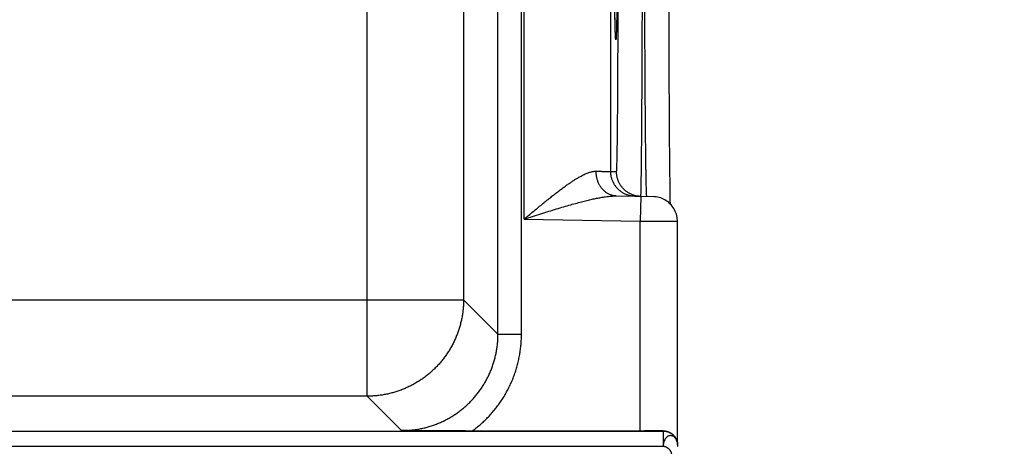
# Model space of a CAD drawing. Header units: inches. Extents: x 0 to 34, y 0 to 22.
# Tile 40 of 80: x 18.064 to 18.86, y 12.826 to 13.171. Entities that reach past the tile are written whole.
import ezdxf

# ---------------------------------------------------------------- set-up
doc = ezdxf.new("R2010")
doc.units = ezdxf.units.IN
doc.header["$LTSCALE"] = 1.87
doc.header["$MEASUREMENT"] = 0
doc.layers.get('0').update_dxf_attribs({"linetype": 'CONTINUOUS'})
doc.layers.add('DIMENSIONS', color=7, linetype='CONTINUOUS')
doc.styles.get("Standard").update_dxf_attribs({"font": 'txt', "width": 0.8})
doc.dimstyles.new('DIMSTYLE_1', dxfattribs={"dimtxt": 0.125, "dimasz": 0.18, "dimexe": 0.18, "dimexo": 0.0625, "dimgap": 0.09, "dimtad": 0, "dimtih": 1, "dimtoh": 1, "dimdec": 3, "dimzin": 4, "dimdsep": 46, "dimtxsty": 'STANDARD', "dimblk": '_FILLED', "dimblk1": '_FILLED', "dimblk2": '_FILLED', "dimcen": 0.09, "dimadec": 0, "dimazin": 0, "dimtp": 0.01, "dimtm": 0.01, "dimtfac": 1, "dimtdec": 3, "dimtofl": 0, "dimtmove": 0, "dimatfit": 3, "dimldrblk": '_FILLED', "dimfxl": 1, "dimtolj": 1, "dimtzin": 4, "dimarcsym": 0})

# ---------------------------------------------------------------- blocks, each defined once
blk = doc.blocks.new('*D0')
at = {"layer": 'DIMENSIONS', "color": 2, "linetype": 'CONTINUOUS'}
blk.add_line((18.45977, 10.99119), (19.2833, 10.99119), dxfattribs=at)
at = {"layer": 'DIMENSIONS', "color": 2, "linetype": 'CONTINUOUS', "width": 0.8}
for s, p in [('[', (19.9708, 10.92869)), (']', (20.6708, 10.92869)), ('5.900', (19.3458, 10.92869)), ('149.86', (20.0708, 10.92869))]:
    blk.add_text(s, height=0.125, dxfattribs=at).set_placement(p)
blk = doc.blocks.new('_FILLED')
at = {"color": 0, "linetype": 'BYBLOCK'}
blk.add_solid([(0, 0), (-1, 0.1736), (-1, -0.1736)], dxfattribs=at)
blk = doc.blocks.new('*D8')
at = {"layer": 'DIMENSIONS', "color": 2, "linetype": 'CONTINUOUS'}
blk.add_line((18.03939, 12.68508), (19.28381, 12.68508), dxfattribs=at)
at = {"layer": 'DIMENSIONS', "color": 2, "linetype": 'CONTINUOUS', "width": 0.8}
for s, p in [('[', (19.97131, 12.62258)), (']', (20.67131, 12.62258)), ('4.206', (19.34631, 12.62258)), ('106.83', (20.07131, 12.62258))]:
    blk.add_text(s, height=0.125, dxfattribs=at).set_placement(p)

msp = doc.modelspace()

# ---------------------------------------------------------------- linework, layer by layer
at = {"color": 7, "linetype": 'CONTINUOUS'}
for p, q in [((18.45096, 12.9164), (18.45096, 16.58677)), ((18.46996, 12.9164), (18.46996, 16.58677)), ((18.47213, 13.00941), (18.47213, 13.68676)), ((18.54213, 13.04784), (18.54213, 13.64832)), ((18.34516, 12.86623), (18.34516, 13.38094)), ((18.42314, 13.30295), (18.42314, 12.94421)), ((18.58936, 13.17015), (18.58935, 13.18399)), ((18.5456, 13.17026), (18.54553, 13.17441)), ((18.54568, 13.16692), (18.5456, 13.17026)), ((18.58939, 13.15652), (18.58936, 13.17015)), ((18.54574, 13.16427), (18.54568, 13.16692)), ((18.54582, 13.16183), (18.54574, 13.16427)), ((18.54587, 13.16033), (18.54582, 13.16183)), ((18.54591, 13.15912), (18.54587, 13.16033)), ((18.54595, 13.15838), (18.54591, 13.15912)), ((18.54598, 13.15776), (18.54595, 13.15838)), ((18.54599, 13.15742), (18.54598, 13.15776)), ((18.54601, 13.15714), (18.54599, 13.15742)), ((18.54603, 13.15692), (18.54601, 13.15714)), ((18.54604, 13.15676), (18.54603, 13.15692)), ((18.54605, 13.15665), (18.54604, 13.15676)), ((18.58942, 13.14292), (18.58939, 13.15652)), ((18.58946, 13.12978), (18.58942, 13.14292)), ((18.5895, 13.11811), (18.58946, 13.12978)), ((18.58956, 13.10349), (18.5895, 13.11811)), ((18.58963, 13.09122), (18.58956, 13.10349)), ((18.5897, 13.08062), (18.58963, 13.09122)), ((18.58977, 13.07139), (18.5897, 13.08062)), ((18.58983, 13.06336), (18.58977, 13.07139)), ((18.58992, 13.05422), (18.58983, 13.06336)), ((18.59, 13.04653), (18.58992, 13.05422)), ((18.54213, 13.04784), (18.54681, 13.04776)), ((18.59008, 13.03998), (18.59, 13.04653)), ((18.59016, 13.03444), (18.59008, 13.03998)), ((18.59023, 13.02981), (18.59016, 13.03444)), ((18.54662, 13.02811), (18.57637, 13.02759)), ((18.56637, 13.02777), (18.56603, 13.00777)), ((18.59031, 13.0251), (18.59023, 13.02981)), ((18.59039, 13.0215), (18.59031, 13.0251)), ((18.47213, 13.00941), (18.56603, 13.00777)), ((18.56603, 12.83808), (18.56603, 13.00777)), ((18.59603, 12.82876), (18.59603, 13.0076)), ((15.30043, 12.94421), (18.42314, 12.94421)), ((18.45096, 12.9164), (18.42314, 12.94421)), ((18.45096, 12.9164), (18.46996, 12.9164)), ((18.34516, 12.86623), (15.37842, 12.86623)), ((18.37297, 12.83841), (18.34516, 12.86623)), ((15.13909, 12.83806), (18.58449, 12.83806)), ((18.56603, 12.83808), (18.43018, 12.83808)), ((18.58449, 12.83806), (18.58442, 12.83819)), ((18.58449, 12.83806), (18.58449, 12.82584)), ((18.59505, 12.83153), (18.59485, 12.83193)), ((15.13909, 12.82584), (18.58449, 12.82584)), ((18.59631, 12.82624), (18.5963, 12.82646)), ((18.59631, 12.826), (18.59631, 12.82624)), ((18.59632, 12.82559), (18.59631, 12.826))]:
    msp.add_line(p, q, dxfattribs=at)
for points in [[(18.54605, 13.15661), (18.54605, 13.1566), (18.54605, 13.15662), (18.54605, 13.15665)], [(18.59603, 13.0076), (18.59601, 13.0083), (18.59593, 13.00956), (18.59576, 13.01082), (18.59552, 13.01206), (18.5952, 13.01328), (18.5948, 13.01448), (18.59433, 13.01566), (18.59378, 13.0168), (18.59317, 13.0179), (18.59248, 13.01896), (18.59173, 13.01998), (18.59092, 13.02095), (18.59004, 13.02186), (18.58911, 13.02272), (18.58813, 13.02352), (18.5871, 13.02425), (18.58602, 13.02492), (18.58491, 13.02551), (18.58376, 13.02604), (18.58258, 13.02649), (18.58137, 13.02687), (18.58014, 13.02717), (18.57889, 13.02739), (18.57764, 13.02753), (18.57637, 13.02759)], [(18.59505, 12.83153), (18.59529, 12.83103), (18.59559, 12.83028), (18.59585, 12.82948), (18.59605, 12.82866), (18.59619, 12.82784), (18.59623, 12.82742)], [(18.5963, 12.82646), (18.5963, 12.82658), (18.59629, 12.8267), (18.59629, 12.82683), (18.59628, 12.82697), (18.59627, 12.82712), (18.59625, 12.82728), (18.59624, 12.82742)]]:
    msp.add_lwpolyline(points, dxfattribs=at)
for points, knots in [([(18.54602, 13.15661), (18.546, 13.15694), (18.54596, 13.15774), (18.5459, 13.1591), (18.54584, 13.16076), (18.54578, 13.16267), (18.54572, 13.16483), (18.54567, 13.16724), (18.54561, 13.16989), (18.54555, 13.17277), (18.5455, 13.17589), (18.54544, 13.17924), (18.54539, 13.18281), (18.54534, 13.1866), (18.54529, 13.19061), (18.54524, 13.19483), (18.54519, 13.19926), (18.54514, 13.20388), (18.5451, 13.2087), (18.54505, 13.2137), (18.54501, 13.21888), (18.54497, 13.22423), (18.54493, 13.22975), (18.5449, 13.23542), (18.54486, 13.24125), (18.54483, 13.24722), (18.5448, 13.25332), (18.54477, 13.25955), (18.54474, 13.2659), (18.54472, 13.27235), (18.54469, 13.27891), (18.54467, 13.28557), (18.54465, 13.2923), (18.54464, 13.29911), (18.54462, 13.30598), (18.54461, 13.3129), (18.5446, 13.31988), (18.54459, 13.3269), (18.54459, 13.33394), (18.54458, 13.34101), (18.54458, 13.34572), (18.54458, 13.34808)], [0, 0, 0, 0, 0.005192, 0.012573, 0.021269, 0.03127, 0.042565, 0.055138, 0.06897, 0.084042, 0.100336, 0.117831, 0.136504, 0.156328, 0.177277, 0.199323, 0.222436, 0.246588, 0.271747, 0.297877, 0.324943, 0.352907, 0.381736, 0.411389, 0.441827, 0.473006, 0.504887, 0.537432, 0.570601, 0.604349, 0.638625, 0.67338, 0.708562, 0.744116, 0.780002, 0.816188, 0.852638, 0.889301, 0.926121, 0.96304, 1, 1, 1, 1]), ([(18.54796, 13.34808), (18.54796, 13.34572), (18.54796, 13.341), (18.54796, 13.33393), (18.54795, 13.32688), (18.54794, 13.31987), (18.54793, 13.31289), (18.54792, 13.30597), (18.54791, 13.2991), (18.54789, 13.29229), (18.54787, 13.28556), (18.54785, 13.27891), (18.54783, 13.27235), (18.5478, 13.26589), (18.54778, 13.25954), (18.54775, 13.25331), (18.54772, 13.24721), (18.54768, 13.24124), (18.54765, 13.23541), (18.54761, 13.22974), (18.54757, 13.22422), (18.54753, 13.21887), (18.54749, 13.21369), (18.54745, 13.20869), (18.5474, 13.20387), (18.54735, 13.19925), (18.54731, 13.19483), (18.54726, 13.19061), (18.54721, 13.1866), (18.54715, 13.18281), (18.5471, 13.17923), (18.54705, 13.17589), (18.54699, 13.17277), (18.54694, 13.16988), (18.54688, 13.16724), (18.54682, 13.16483), (18.54676, 13.16267), (18.5467, 13.16076), (18.54664, 13.15909), (18.54659, 13.15769), (18.54652, 13.15652), (18.54647, 13.15564), (18.5464, 13.15495), (18.54638, 13.15463), (18.54627, 13.15431), (18.54617, 13.15463), (18.54615, 13.15495), (18.54607, 13.15564), (18.54604, 13.1562), (18.54602, 13.15655), (18.54602, 13.15661)], [0, 0, 0, 0, 0.036147, 0.072234, 0.108211, 0.144028, 0.179636, 0.214989, 0.250051, 0.284787, 0.319155, 0.353107, 0.386593, 0.419565, 0.451972, 0.48377, 0.514919, 0.54538, 0.575115, 0.604084, 0.632249, 0.65957, 0.686012, 0.711539, 0.736117, 0.759713, 0.782295, 0.803832, 0.824296, 0.843661, 0.861903, 0.878995, 0.894912, 0.909635, 0.923146, 0.935428, 0.946462, 0.956232, 0.964726, 0.971936, 0.977852, 0.982466, 0.985773, 0.987773, 0.988502, 0.989232, 0.991233, 0.99454, 0.999155, 1, 1, 1, 1]), ([(18.54681, 13.04776), (18.54685, 13.04776), (18.54687, 13.04798), (18.54693, 13.04825), (18.54696, 13.04884), (18.54702, 13.04959), (18.54706, 13.05058), (18.54711, 13.05178), (18.54716, 13.05319), (18.54721, 13.05482), (18.54725, 13.05666), (18.5473, 13.0587), (18.54735, 13.06095), (18.54739, 13.0634), (18.54744, 13.06604), (18.54748, 13.06888), (18.54752, 13.07191), (18.54756, 13.07512), (18.5476, 13.07851), (18.54764, 13.08208), (18.54768, 13.08582), (18.54772, 13.08972), (18.54775, 13.09378), (18.54779, 13.09799), (18.54782, 13.10235), (18.54785, 13.10685), (18.54788, 13.11148), (18.54791, 13.11624), (18.54794, 13.12111), (18.54796, 13.1261), (18.54798, 13.1312), (18.548, 13.13639), (18.54802, 13.14167), (18.54804, 13.14704), (18.54806, 13.15248), (18.54807, 13.15799), (18.54808, 13.16355), (18.54809, 13.16917), (18.5481, 13.17482), (18.54811, 13.18051), (18.54812, 13.18623), (18.54812, 13.19197), (18.54812, 13.1958), (18.54812, 13.19772)], [0, 0, 0, 0, 0.000807, 0.003031, 0.006707, 0.011837, 0.018416, 0.026432, 0.035874, 0.046731, 0.058991, 0.072636, 0.087641, 0.103979, 0.121627, 0.140565, 0.160766, 0.182196, 0.204825, 0.228619, 0.253547, 0.279571, 0.306651, 0.334746, 0.363817, 0.393823, 0.424718, 0.456457, 0.488993, 0.522277, 0.556262, 0.590906, 0.62616, 0.661964, 0.698256, 0.734983, 0.772094, 0.809539, 0.847271, 0.88524, 0.92339, 0.961663, 1, 1, 1, 1]), ([(18.5665, 13.02788), (18.56649, 13.02804), (18.56656, 13.02829), (18.56657, 13.02893), (18.56661, 13.02974), (18.56665, 13.03081), (18.56669, 13.0321), (18.56672, 13.03363), (18.56676, 13.03539), (18.5668, 13.03738), (18.56684, 13.03959), (18.56687, 13.04202), (18.56691, 13.04467), (18.56695, 13.04753), (18.56699, 13.05061), (18.56703, 13.05388), (18.56706, 13.05736), (18.5671, 13.06104), (18.56714, 13.0649), (18.56717, 13.06895), (18.56721, 13.07319), (18.56724, 13.07759), (18.56728, 13.08216), (18.56731, 13.0869), (18.56734, 13.09179), (18.56737, 13.09682), (18.56741, 13.102), (18.56744, 13.10732), (18.56747, 13.11276), (18.56749, 13.11832), (18.56752, 13.12399), (18.56755, 13.12976), (18.56758, 13.13563), (18.5676, 13.14159), (18.56762, 13.14762), (18.56765, 13.15373), (18.56767, 13.1599), (18.56769, 13.16612), (18.56771, 13.17238), (18.56772, 13.17868), (18.56774, 13.18501), (18.56776, 13.19136), (18.56776, 13.1956), (18.56777, 13.19772)], [0, 0, 0, 0, 0.002109, 0.005609, 0.010499, 0.016773, 0.024422, 0.033436, 0.043801, 0.055505, 0.068531, 0.082859, 0.098465, 0.115329, 0.133428, 0.152739, 0.173234, 0.194882, 0.217651, 0.241513, 0.266435, 0.292383, 0.319322, 0.347212, 0.376014, 0.405687, 0.436194, 0.467494, 0.499539, 0.532281, 0.565679, 0.599691, 0.634272, 0.669368, 0.704925, 0.740894, 0.777226, 0.813871, 0.850776, 0.88789, 0.925166, 0.962553, 1, 1, 1, 1]), ([(18.5713, 13.0278), (18.57129, 13.02795), (18.57123, 13.02821), (18.5712, 13.02884), (18.57115, 13.02966), (18.5711, 13.03073), (18.57105, 13.03203), (18.571, 13.03356), (18.57095, 13.03532), (18.5709, 13.03731), (18.57085, 13.03952), (18.5708, 13.04195), (18.57075, 13.0446), (18.5707, 13.04746), (18.57065, 13.05054), (18.5706, 13.05382), (18.57055, 13.05729), (18.57051, 13.06097), (18.57046, 13.06484), (18.57041, 13.06889), (18.57037, 13.07312), (18.57032, 13.07753), (18.57028, 13.0821), (18.57024, 13.08683), (18.5702, 13.09172), (18.57016, 13.09676), (18.57012, 13.10194), (18.57008, 13.10726), (18.57005, 13.1127), (18.57001, 13.11826), (18.56998, 13.12393), (18.56994, 13.12971), (18.56991, 13.13558), (18.56988, 13.14154), (18.56986, 13.14757), (18.56983, 13.15368), (18.56981, 13.15985), (18.56978, 13.16608), (18.56976, 13.17234), (18.56974, 13.17865), (18.56973, 13.18498), (18.56971, 13.19133), (18.5697, 13.19556), (18.5697, 13.19768)], [0, 0, 0, 0, 0.002124, 0.005637, 0.010537, 0.01682, 0.024476, 0.033496, 0.043867, 0.055574, 0.0686, 0.082925, 0.098532, 0.115399, 0.133501, 0.15281, 0.173301, 0.194946, 0.217718, 0.241579, 0.266497, 0.292437, 0.319365, 0.347246, 0.376045, 0.40572, 0.436225, 0.467517, 0.499557, 0.532303, 0.565705, 0.599714, 0.634284, 0.66937, 0.704924, 0.740894, 0.777229, 0.813877, 0.850788, 0.887909, 0.925187, 0.96257, 1, 1, 1, 1]), ([(18.47213, 13.00941), (18.47334, 13.01042), (18.47575, 13.01243), (18.47934, 13.01542), (18.48288, 13.01835), (18.48635, 13.0212), (18.48974, 13.02396), (18.49301, 13.02658), (18.49616, 13.02907), (18.49918, 13.0314), (18.50205, 13.03358), (18.50478, 13.03558), (18.50736, 13.03742), (18.5098, 13.03909), (18.51209, 13.0406), (18.51423, 13.04195), (18.51625, 13.04315), (18.51813, 13.04419), (18.51988, 13.0451), (18.52152, 13.04587), (18.52305, 13.04652), (18.52448, 13.04705), (18.52581, 13.04746), (18.52705, 13.04777), (18.52821, 13.04798), (18.5293, 13.0481), (18.53, 13.04812), (18.53034, 13.04811)], [0, 0, 0, 0, 0.066836, 0.13307, 0.198266, 0.261992, 0.323804, 0.383284, 0.440138, 0.494148, 0.545154, 0.593089, 0.637914, 0.679658, 0.718394, 0.754212, 0.787241, 0.817626, 0.845519, 0.871089, 0.894516, 0.915972, 0.935629, 0.953672, 0.970287, 0.985664, 1, 1, 1, 1]), ([(18.54662, 13.02811), (18.54627, 13.02812), (18.54558, 13.02816), (18.54455, 13.02829), (18.54353, 13.0285), (18.54252, 13.02879), (18.54154, 13.02915), (18.54057, 13.02959), (18.53962, 13.03009), (18.53871, 13.03067), (18.53782, 13.03132), (18.53698, 13.03203), (18.53617, 13.0328), (18.5354, 13.03363), (18.53468, 13.03452), (18.53401, 13.03546), (18.53338, 13.03645), (18.53281, 13.03748), (18.53229, 13.03855), (18.53183, 13.03967), (18.53143, 13.04081), (18.53109, 13.04198), (18.53081, 13.04318), (18.53059, 13.0444), (18.53044, 13.04563), (18.53035, 13.04686), (18.53033, 13.04769), (18.53034, 13.04811)], [0, 0, 0, 0, 0.03628, 0.072622, 0.109088, 0.145737, 0.182623, 0.219797, 0.257303, 0.295181, 0.333461, 0.372169, 0.411322, 0.450929, 0.490993, 0.531511, 0.572471, 0.613855, 0.65564, 0.697797, 0.740292, 0.783088, 0.826142, 0.869409, 0.912841, 0.956388, 1, 1, 1, 1]), ([(18.53034, 13.04811), (18.5309, 13.0481), (18.53197, 13.04807), (18.53353, 13.04804), (18.53497, 13.048), (18.53628, 13.04798), (18.53746, 13.04795), (18.53851, 13.04793), (18.53943, 13.0479), (18.54021, 13.04789), (18.54086, 13.04787), (18.54138, 13.04786), (18.54175, 13.04785), (18.54199, 13.04785), (18.5421, 13.04784), (18.54213, 13.04784)], [0, 0, 0, 0, 0.142215, 0.2743, 0.396004, 0.507103, 0.607392, 0.696658, 0.774701, 0.841351, 0.896474, 0.939966, 0.971753, 0.991778, 1, 1, 1, 1]), ([(18.56178, 13.02785), (18.56137, 13.02785), (18.56054, 13.02789), (18.5593, 13.02803), (18.55808, 13.02825), (18.55687, 13.02853), (18.55568, 13.0289), (18.55452, 13.02934), (18.55338, 13.02984), (18.55228, 13.03042), (18.55122, 13.03107), (18.5502, 13.03178), (18.54922, 13.03255), (18.5483, 13.03338), (18.54743, 13.03427), (18.54661, 13.03521), (18.54586, 13.03619), (18.54517, 13.03723), (18.54454, 13.0383), (18.54398, 13.03941), (18.54349, 13.04055), (18.54308, 13.04173), (18.54273, 13.04292), (18.54246, 13.04414), (18.54227, 13.04536), (18.54216, 13.0466), (18.54213, 13.04743), (18.54213, 13.04784)], [0, 0, 0, 0, 0.04, 0.08, 0.12, 0.160001, 0.200001, 0.240001, 0.280001, 0.320001, 0.360001, 0.400001, 0.440001, 0.480001, 0.520001, 0.560001, 0.600001, 0.640001, 0.680001, 0.720001, 0.760001, 0.800001, 0.84, 0.88, 0.92, 0.96, 1, 1, 1, 1]), ([(18.56637, 13.02777), (18.56599, 13.02778), (18.56519, 13.02782), (18.56398, 13.02795), (18.56276, 13.02816), (18.56155, 13.02845), (18.56036, 13.02882), (18.5592, 13.02925), (18.55806, 13.02976), (18.55696, 13.03034), (18.5559, 13.03099), (18.55488, 13.0317), (18.5539, 13.03247), (18.55298, 13.0333), (18.55211, 13.03419), (18.55129, 13.03512), (18.55054, 13.03611), (18.54984, 13.03715), (18.54922, 13.03822), (18.54866, 13.03933), (18.54817, 13.04047), (18.54775, 13.04164), (18.54741, 13.04284), (18.54714, 13.04405), (18.54695, 13.04528), (18.54684, 13.04652), (18.54681, 13.04735), (18.54681, 13.04776)], [0, 0, 0, 0, 0.037366, 0.077475, 0.117584, 0.157693, 0.197802, 0.237911, 0.27802, 0.318129, 0.358239, 0.398348, 0.438458, 0.478567, 0.518677, 0.558787, 0.598897, 0.639007, 0.679117, 0.719227, 0.759338, 0.799448, 0.839558, 0.879669, 0.919779, 0.95989, 1, 1, 1, 1]), ([(18.47213, 13.00941), (18.47439, 13.01012), (18.47886, 13.01155), (18.4855, 13.01364), (18.49196, 13.01566), (18.49818, 13.01757), (18.50408, 13.01934), (18.50963, 13.02095), (18.51479, 13.02239), (18.51955, 13.02365), (18.5239, 13.02473), (18.52787, 13.02565), (18.53146, 13.0264), (18.53471, 13.027), (18.53762, 13.02746), (18.54023, 13.02779), (18.54257, 13.028), (18.54467, 13.02811), (18.54599, 13.02812), (18.54662, 13.02811)], [0, 0, 0, 0, 0.092065, 0.182806, 0.271122, 0.355868, 0.436106, 0.511211, 0.580811, 0.644721, 0.702978, 0.755739, 0.803294, 0.845973, 0.884142, 0.918191, 0.948568, 0.975696, 1, 1, 1, 1]), ([(18.56603, 13.00777), (18.56659, 13.00777), (18.56771, 13.00776), (18.5694, 13.00775), (18.57107, 13.00774), (18.57273, 13.00773), (18.57436, 13.00772), (18.57597, 13.00771), (18.57755, 13.0077), (18.57909, 13.00769), (18.58059, 13.00769), (18.58204, 13.00768), (18.58344, 13.00767), (18.58479, 13.00766), (18.58608, 13.00765), (18.5873, 13.00765), (18.58846, 13.00764), (18.58954, 13.00763), (18.59055, 13.00763), (18.59149, 13.00762), (18.59234, 13.00762), (18.59311, 13.00761), (18.59379, 13.00761), (18.59438, 13.0076), (18.59488, 13.0076), (18.5953, 13.0076), (18.5956, 13.0076), (18.59586, 13.0076), (18.59592, 13.0076), (18.59602, 13.0076), (18.59603, 13.0076)], [0, 0, 0, 0, 0.056379, 0.112595, 0.168455, 0.223772, 0.278363, 0.332053, 0.384678, 0.436081, 0.48611, 0.534614, 0.581432, 0.626395, 0.669361, 0.710213, 0.748834, 0.785082, 0.818823, 0.84995, 0.878375, 0.904004, 0.926745, 0.946521, 0.963278, 0.97697, 0.987553, 0.994988, 0.999254, 1, 1, 1, 1]), ([(18.42314, 12.94421), (18.42314, 12.94305), (18.42309, 12.94071), (18.42285, 12.93722), (18.42246, 12.93374), (18.42191, 12.93029), (18.42121, 12.92686), (18.42035, 12.92346), (18.41935, 12.92011), (18.41819, 12.9168), (18.41688, 12.91356), (18.41544, 12.91037), (18.41385, 12.90725), (18.41212, 12.9042), (18.41025, 12.90124), (18.40826, 12.89836), (18.40614, 12.89558), (18.40389, 12.89289), (18.40153, 12.89031), (18.39906, 12.88783), (18.39647, 12.88547), (18.39378, 12.88322), (18.391, 12.8811), (18.38812, 12.87911), (18.38516, 12.87725), (18.38211, 12.87552), (18.37899, 12.87393), (18.3758, 12.87248), (18.37256, 12.87118), (18.36925, 12.87002), (18.3659, 12.86901), (18.3625, 12.86816), (18.35907, 12.86746), (18.35562, 12.86691), (18.35214, 12.86652), (18.34865, 12.86628), (18.34632, 12.86623), (18.34516, 12.86623)], [0, 0, 0, 0, 0.028572, 0.057143, 0.085716, 0.114289, 0.142862, 0.171435, 0.200009, 0.228583, 0.257158, 0.285732, 0.314307, 0.342882, 0.371457, 0.400033, 0.428608, 0.457184, 0.485759, 0.514335, 0.542911, 0.571486, 0.600061, 0.628636, 0.65721, 0.685786, 0.714361, 0.742935, 0.771508, 0.80008, 0.828652, 0.857229, 0.885804, 0.914368, 0.942921, 0.971462, 1, 1, 1, 1]), ([(18.37297, 12.83841), (18.37414, 12.83841), (18.37648, 12.83846), (18.37997, 12.8387), (18.38345, 12.83909), (18.38691, 12.83964), (18.39034, 12.84034), (18.39374, 12.84119), (18.39709, 12.8422), (18.4004, 12.84336), (18.40365, 12.84466), (18.40684, 12.84611), (18.40996, 12.8477), (18.413, 12.84943), (18.41597, 12.85129), (18.41884, 12.85328), (18.42162, 12.8554), (18.42431, 12.85764), (18.42689, 12.86), (18.42936, 12.86248), (18.43172, 12.86506), (18.43397, 12.86774), (18.43609, 12.87053), (18.43808, 12.8734), (18.43994, 12.87637), (18.44167, 12.87941), (18.44326, 12.88253), (18.44471, 12.88572), (18.44601, 12.88897), (18.44717, 12.89228), (18.44818, 12.89563), (18.44903, 12.89903), (18.44974, 12.90246), (18.45028, 12.90592), (18.45068, 12.9094), (18.45091, 12.9129), (18.45096, 12.91523), (18.45096, 12.9164)], [0, 0, 0, 0, 0.028585, 0.05717, 0.085754, 0.114339, 0.142921, 0.171503, 0.200083, 0.228663, 0.257242, 0.285819, 0.314394, 0.342965, 0.37153, 0.400086, 0.428632, 0.457171, 0.485708, 0.514246, 0.542788, 0.571338, 0.599896, 0.628463, 0.657037, 0.685614, 0.714191, 0.742768, 0.771346, 0.799925, 0.828505, 0.857087, 0.88567, 0.914254, 0.942838, 0.97142, 1, 1, 1, 1]), ([(18.43018, 12.83808), (18.43128, 12.83889), (18.43346, 12.84054), (18.43662, 12.84318), (18.43968, 12.84595), (18.44262, 12.84886), (18.44544, 12.85189), (18.44814, 12.85505), (18.45069, 12.85832), (18.4531, 12.8617), (18.45537, 12.86518), (18.45748, 12.86875), (18.45944, 12.87241), (18.46125, 12.87614), (18.46289, 12.87996), (18.46436, 12.88384), (18.46567, 12.88778), (18.46681, 12.89177), (18.46778, 12.89581), (18.46857, 12.89988), (18.46919, 12.90399), (18.46964, 12.90812), (18.4699, 12.91226), (18.46996, 12.91502), (18.46996, 12.9164)], [0, 0, 0, 0, 0.04496, 0.090065, 0.135331, 0.180721, 0.226199, 0.271728, 0.31727, 0.362794, 0.408301, 0.453803, 0.499314, 0.544837, 0.590364, 0.635889, 0.681408, 0.726931, 0.77247, 0.81803, 0.863589, 0.909121, 0.9546, 1, 1, 1, 1]), ([(18.43019, 12.83808), (18.42932, 12.83808), (18.42751, 12.83808), (18.42472, 12.83809), (18.42174, 12.83809), (18.41855, 12.8381), (18.41513, 12.83811), (18.41143, 12.83813), (18.4074, 12.83815), (18.40295, 12.83818), (18.39801, 12.83821), (18.39254, 12.83825), (18.38651, 12.83829), (18.37993, 12.83835), (18.37536, 12.83839), (18.37297, 12.83841)], [0, 0, 0, 0, 0.045762, 0.09445, 0.146408, 0.202045, 0.261728, 0.325909, 0.395904, 0.473225, 0.559267, 0.654905, 0.760131, 0.875024, 1, 1, 1, 1]), ([(18.58442, 12.83819), (18.58398, 12.83819), (18.58307, 12.83818), (18.58169, 12.83816), (18.58026, 12.83815), (18.57879, 12.83813), (18.57728, 12.83812), (18.57574, 12.83811), (18.57416, 12.8381), (18.57257, 12.83809), (18.57095, 12.83809), (18.56932, 12.83809), (18.56767, 12.83808), (18.56658, 12.83808), (18.56603, 12.83808)], [0, 0, 0, 0, 0.07233, 0.14752, 0.225231, 0.305282, 0.387495, 0.471497, 0.557096, 0.644099, 0.732111, 0.820934, 0.910366, 1, 1, 1, 1]), ([(18.58442, 12.83819), (18.58471, 12.8382), (18.58528, 12.83818), (18.58615, 12.8381), (18.58703, 12.83795), (18.58791, 12.83772), (18.58878, 12.83743), (18.58965, 12.83705), (18.5905, 12.8366), (18.59132, 12.83607), (18.59211, 12.83545), (18.59286, 12.83475), (18.59356, 12.83397), (18.59419, 12.83312), (18.5946, 12.83242), (18.59481, 12.83202), (18.59485, 12.83193)], [0, 0, 0, 0, 0.066793, 0.134927, 0.204265, 0.274927, 0.346885, 0.420211, 0.495102, 0.571561, 0.649556, 0.729259, 0.810693, 0.893635, 0.977973, 1, 1, 1, 1]), ([(18.58449, 12.83806), (18.58477, 12.83806), (18.58533, 12.83804), (18.58616, 12.83795), (18.58699, 12.8378), (18.58781, 12.83759), (18.58861, 12.83733), (18.58939, 12.83701), (18.59015, 12.83663), (18.59087, 12.8362), (18.59157, 12.83572), (18.59222, 12.83519), (18.59284, 12.83461), (18.59342, 12.834), (18.59395, 12.83334), (18.59443, 12.83264), (18.59479, 12.83204), (18.59499, 12.83166), (18.59505, 12.83153)], [0, 0, 0, 0, 0.064231, 0.128492, 0.192853, 0.257331, 0.321886, 0.386425, 0.45093, 0.515439, 0.579952, 0.644476, 0.709006, 0.773528, 0.838048, 0.902569, 0.967091, 1, 1, 1, 1]), ([(18.59472, 12.83187), (18.59454, 12.83214), (18.59376, 12.83313), (18.59192, 12.8344), (18.58894, 12.83436), (18.58651, 12.83241), (18.58486, 12.82942), (18.58477, 12.82703), (18.58449, 12.82584)], [0, 0, 0, 0, 0.059746, 0.229509, 0.391034, 0.56879, 0.77515, 1, 1, 1, 1]), ([(18.59623, 12.8275), (18.59615, 12.8283), (18.59585, 12.82968), (18.59528, 12.83097), (18.59497, 12.83149)], [0, 0, 0, 0, 0.570445, 1, 1, 1, 1]), ([(18.58449, 12.82584), (18.58469, 12.82583), (18.58511, 12.82578), (18.58572, 12.82565), (18.58633, 12.82545), (18.58693, 12.82519), (18.58751, 12.82488), (18.58807, 12.82452), (18.5886, 12.82412), (18.58909, 12.82367), (18.58955, 12.82319), (18.58997, 12.82267), (18.59034, 12.82213), (18.59065, 12.82156), (18.5909, 12.82097), (18.59109, 12.82037), (18.59121, 12.81976), (18.59124, 12.81935), (18.59124, 12.81915)], [0, 0, 0, 0, 0.059913, 0.120818, 0.182768, 0.2457, 0.30946, 0.373835, 0.438569, 0.503385, 0.568004, 0.632164, 0.695636, 0.758246, 0.819903, 0.880619, 0.940545, 1, 1, 1, 1])]:
    msp.add_open_spline(points, degree=3, knots=knots, dxfattribs=at)
for points in [[(18.56646, 13.02777), (18.56643, 13.02777), (18.5664, 13.02777), (18.56637, 13.02777)], [(18.56646, 13.02777), (18.5665, 13.02776), (18.5665, 13.02783), (18.5665, 13.02788)], [(18.57135, 13.02768), (18.57131, 13.02768), (18.57131, 13.02774), (18.5713, 13.0278)], [(18.59497, 12.83149), (18.59489, 12.83162), (18.59481, 12.83174), (18.59472, 12.83187)], [(18.59624, 12.82744), (18.59624, 12.82746), (18.59623, 12.82748), (18.59623, 12.8275)]]:
    msp.add_open_spline(points, degree=3, dxfattribs=at)

# ---------------------------------------------------------------- dimensions: what is measured, and where the dimension line sits
at = {"layer": 'DIMENSIONS', "color": 2, "linetype": 'CONTINUOUS'}
for feature_location, offset, origin, picture, middle in [((18.03939, 12.68508), (1.24442, 0), (17.97689, 16.89108), '*D8', (20.05881, 12.68508)), ((18.45977, 10.99119), (0.82353, 0), (18.48156, 16.89108), '*D0', (20.0583, 10.99119))]:
    dim = msp.add_ordinate_dim(feature_location=feature_location, offset=offset, dtype=0, origin=origin, dimstyle='DIMSTYLE_1', dxfattribs=at)
    dim.commit()
    dim.dimension.update_dxf_attribs({"geometry": picture, "text_midpoint": middle})

doc.saveas('drawing.dxf')
